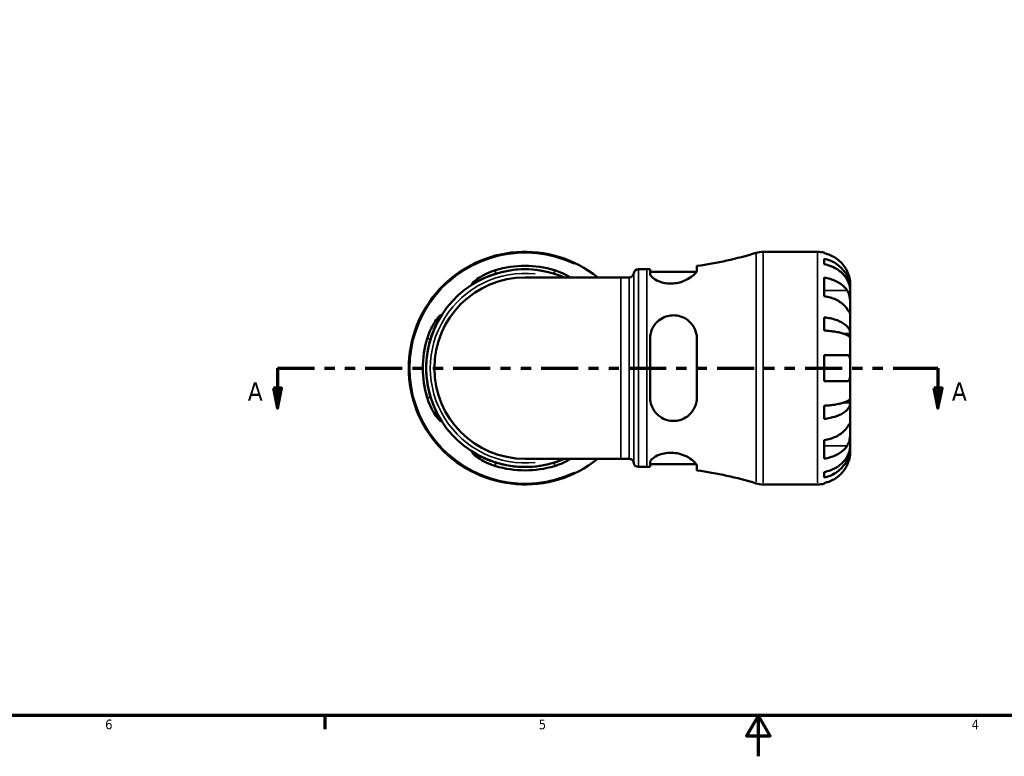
# Model space of a CAD drawing. Header units: inches. Extents: x 0.1 to 36.6, y 0.6 to 29.5.
# Tile 2 of 10: x 9.8 to 19.4, y 0.6 to 7.8. Entities that reach past the tile are written whole.
import ezdxf

# ---------------------------------------------------------------- set-up
doc = ezdxf.new("R2010")
doc.units = ezdxf.units.IN
doc.header["$MEASUREMENT"] = 0
doc.linetypes.add('DOUBLE_DASH_CHAIN', pattern=[1.2403, 0.6614, -0.0827, 0.1654, -0.0827, 0.1654, -0.0827])
for name, color, linetype, lineweight in [('Border (ANSI)', 7, 'Continuous', 70), ('Section Line (ANSI)', 7, 'DOUBLE_DASH_CHAIN', 70), ('Visible (ANSI)', 7, 'Continuous', 50), ('Visible Narrow (ANSI)', 7, 'Continuous', 35)]:
    doc.layers.add(name, color=color, linetype=linetype, lineweight=lineweight)
doc.styles.add('Label Text (ANSI)', font='tahoma.ttf')
doc.styles.add('Note Text (ANSI)', font='tahoma.ttf')

# ---------------------------------------------------------------- blocks, each defined once
blk = doc.blocks.new('Borders Default Border')
at = {"layer": 'Border (ANSI)'}
blk.add_line((12.75, 1), (12.75, 0.8655), dxfattribs=at)
at = {"layer": 'Border (ANSI)', "flags": 128}
for points in [[(0.5, 1), (0.5, 21), (33.5, 21), (33.5, 1), (0.5, 1)], [(17, 0.6), (17, 1), (16.8845, 0.8), (17.1155, 0.8), (17, 1)]]:
    blk.add_lwpolyline(points, dxfattribs=at)
at = {"layer": 'Border (ANSI)', "color": 5, "true_color": 0x0000ff, "char_height": 0.0945, "attachment_point": 7, "style": 'Note Text (ANSI)'}
for s, insert in [('6', (10.5948, 0.8635)), ('5', (14.8473, 0.8635)), ('4', (19.092, 0.8655))]:
    blk.add_mtext(s, dxfattribs=dict(at, insert=insert))
blk = doc.blocks.new('2dTransSection0')
at = {"layer": 'Section Line (ANSI)', "linetype": 'DOUBLE_DASH_CHAIN', "ltscale": 0.54806}
blk.add_line((12.283, 4.4053), (18.7616, 4.4053), dxfattribs=at)
at = {"layer": 'Section Line (ANSI)', "linetype": 'Continuous'}
for p, q in [((12.283, 4.4053), (12.6438, 4.4053)), ((12.283, 4.4053), (12.283, 4.2085)), ((18.4008, 4.4053), (18.7616, 4.4053)), ((18.7616, 4.4053), (18.7616, 4.2085)), ((12.2436, 4.2085), (12.283, 4.0116)), ((12.3223, 4.2085), (12.2436, 4.2085)), ((12.283, 4.2085), (12.283, 4.0116)), ((12.283, 4.0116), (12.3223, 4.2085)), ((18.7223, 4.2085), (18.7616, 4.0116)), ((18.801, 4.2085), (18.7223, 4.2085)), ((18.7616, 4.2085), (18.7616, 4.0116)), ((18.7616, 4.0116), (18.801, 4.2085))]:
    blk.add_line(p, q, dxfattribs=at)
at = {"layer": 'Section Line (ANSI)', "linetype": 'Continuous', "flags": 128}
for points in [[(12.2436, 4.2085), (12.283, 4.0116), (12.3223, 4.2085), (12.2436, 4.2085)], [(18.7223, 4.2085), (18.7616, 4.0116), (18.801, 4.2085), (18.7223, 4.2085)]]:
    blk.add_lwpolyline(points, dxfattribs=at)
at = {"layer": 'Section Line (ANSI)'}
for points in [[(12.2436, 4.2085), (12.283, 4.0116), (12.3223, 4.2085), (12.2436, 4.2085)], [(18.7223, 4.2085), (18.7616, 4.0116), (18.801, 4.2085), (18.7223, 4.2085)]]:
    blk.add_solid(points, dxfattribs=at)
at = {"layer": 'Section Line (ANSI)', "char_height": 0.18, "attachment_point": 7, "style": 'Label Text (ANSI)'}
for insert in [(11.9932, 4.0875), (18.8983, 4.0875)]:
    blk.add_mtext('A', dxfattribs=dict(at, insert=insert))

msp = doc.modelspace()

# ---------------------------------------------------------------- linework, layer by layer
at = {"layer": 'Visible (ANSI)'}
for p, q in [((17.0461, 5.5453), (17.5812, 5.5453)), ((17.6454, 5.5388), (17.6454, 5.5316)), ((16.3972, 5.3651), (16.3972, 5.4075)), ((17.6454, 5.4774), (17.6454, 5.4237)), ((15.8234, 5.3743), (15.905, 5.3743)), ((15.9384, 5.3745), (15.9384, 5.3306)), ((15.9384, 5.3481), (16.3918, 5.3481)), ((15.6506, 5.2945), (14.7119, 5.2945)), ((15.6506, 5.2945), (15.7329, 5.2945)), ((17.6454, 5.2924), (17.6454, 5.111)), ((17.9019, 5.172), (17.9019, 5.2247)), ((17.9019, 5.172), (17.901, 5.172)), ((17.9019, 5.1519), (17.9019, 5.172)), ((17.9019, 4.9847), (17.9019, 5.1519)), ((17.9019, 4.7429), (17.9019, 4.9847)), ((17.6454, 4.903), (17.6454, 4.7735)), ((17.9019, 4.7429), (17.8376, 4.7429)), ((17.9019, 4.6945), (17.9019, 4.7429)), ((15.9384, 4.6937), (15.9384, 4.1169)), ((16.3972, 4.1169), (16.3972, 4.6937)), ((17.9019, 4.4053), (17.9019, 4.6945)), ((17.6454, 4.5336), (17.6454, 4.2771)), ((17.6454, 4.5336), (17.8712, 4.5336)), ((17.9019, 4.1161), (17.9019, 4.4053)), ((17.8712, 4.2771), (17.6454, 4.2771)), ((17.9019, 4.0677), (17.8376, 4.0677)), ((17.9019, 4.0677), (17.9019, 4.1161)), ((17.9019, 3.8259), (17.9019, 4.0677)), ((17.6454, 4.0372), (17.6454, 3.9076)), ((17.9019, 3.6587), (17.9019, 3.8259)), ((17.6454, 3.6996), (17.6454, 3.5183)), ((17.9019, 3.6387), (17.901, 3.6387)), ((17.9019, 3.6387), (17.9019, 3.6587)), ((17.9019, 3.5859), (17.9019, 3.6387)), ((14.7119, 3.5161), (15.6506, 3.5161)), ((15.6506, 3.5161), (15.7329, 3.5161)), ((15.9384, 3.4801), (15.9384, 3.4362)), ((15.8234, 3.4363), (15.905, 3.4363)), ((15.9384, 3.4625), (16.3918, 3.4625)), ((16.3972, 3.4031), (16.3972, 3.4455)), ((17.6454, 3.3869), (17.6454, 3.3332)), ((17.0461, 3.2653), (17.5812, 3.2653)), ((17.6454, 3.2791), (17.6454, 3.2718))]:
    msp.add_line(p, q, dxfattribs=at)
for centre, radius, start, end in [((14.7119, 4.4053), 1.14, 51.26058, 308.73942), ((15.905, 9.0398), 3.6654, 277.71797, 287.04398), ((17.0461, 5.3173), 0.228, 90, 107.04398), ((17.5812, 5.2247), 0.3206, 78.46304, 90), ((14.7119, 4.4053), 1.0022, 73.27427, 106.72573), ((14.7119, 4.4053), 0.969, 66.58449, 293.41551), ((14.7119, 4.4053), 0.9692, 72.68615, 107.31385), ((15.7329, 5.3401), 0.0456, 270, 352.81924), ((15.8234, 5.3287), 0.0456, 90, 172.81924), ((15.905, 9.0398), 3.6654, 270, 270.5221), ((14.7119, 4.4053), 0.8892, 90, 270), ((14.7119, 4.4053), 1.0022, 163.27427, 196.72573), ((14.7119, 4.4053), 0.9692, 162.68615, 197.31385), ((14.7119, 4.4053), 0.9692, 252.68615, 287.31385), ((15.7329, 3.4705), 0.0456, 7.18076, 90), ((15.8234, 3.4819), 0.0456, 187.18076, 270), ((14.7119, 4.4053), 1.0022, 253.27427, 286.72573), ((15.905, -0.2291), 3.6654, 89.4779, 90), ((15.905, -0.2291), 3.6654, 72.95602, 82.28203), ((17.0461, 3.4933), 0.228, 252.95602, 270), ((17.5812, 3.5859), 0.3206, 270, 281.53696)]:
    msp.add_arc(centre, radius, start, end, dxfattribs=at)
for points, knots in [([(17.8712, 5.3529), (17.8646, 5.367), (17.8566, 5.3814), (17.8355, 5.413), (17.8216, 5.4298), (17.7936, 5.4579), (17.7769, 5.4719), (17.7411, 5.4959), (17.7219, 5.5061), (17.6859, 5.521), (17.6659, 5.5273), (17.6454, 5.5316)], [3.990271, 3.990271, 3.990271, 3.990271, 4.1043276, 4.1043276, 4.2560115, 4.2560115, 4.4068722, 4.4068722, 4.557733, 4.557733, 4.7039709, 4.7039709, 4.7039709, 4.7039709]), ([(17.6454, 5.4774), (17.6659, 5.4733), (17.686, 5.4672), (17.7221, 5.4527), (17.7413, 5.4429), (17.7771, 5.4197), (17.7938, 5.4062), (17.8218, 5.379), (17.8357, 5.3629), (17.8597, 5.328), (17.8698, 5.3093), (17.885, 5.2738), (17.8915, 5.2536), (17.8999, 5.2123), (17.9019, 5.1913), (17.9019, 5.172)], [0.154497, 0.154497, 0.154497, 0.154497, 0.301146, 0.301146, 0.45195, 0.45195, 0.602754, 0.602754, 0.753943, 0.753943, 0.905132, 0.905132, 1.056895, 1.056895, 1.208659, 1.208659, 1.208659, 1.208659]), ([(17.9019, 5.1519), (17.9019, 5.1691), (17.8999, 5.1878), (17.8915, 5.2245), (17.885, 5.2425), (17.8698, 5.2742), (17.8597, 5.2908), (17.8357, 5.3218), (17.8218, 5.3362), (17.7938, 5.3604), (17.7771, 5.3724), (17.7413, 5.393), (17.7221, 5.4017), (17.686, 5.4146), (17.6659, 5.4201), (17.6454, 5.4237)], [3.631383, 3.631383, 3.631383, 3.631383, 3.783147, 3.783147, 3.93491, 3.93491, 4.086099, 4.086099, 4.237288, 4.237288, 4.388092, 4.388092, 4.538896, 4.538896, 4.685545, 4.685545, 4.685545, 4.685545]), ([(14.4234, 5.3306), (14.4135, 5.3275), (14.4037, 5.3242), (14.366, 5.3112), (14.3392, 5.3005), (14.2869, 5.2775), (14.2621, 5.2652), (14.2269, 5.2475), (14.2146, 5.2412), (14.1996, 5.2348), (14.1956, 5.2337), (14.1932, 5.2356), (14.1949, 5.2386), (14.2052, 5.2496), (14.2156, 5.2587), (14.2472, 5.2823), (14.2705, 5.2977), (14.3226, 5.3262), (14.351, 5.3395), (14.3951, 5.3561), (14.4092, 5.3608), (14.4234, 5.3651)], [-2.044503, -2.044503, -2.044503, -2.044503, -1.965378, -1.965378, -1.738847, -1.738847, -1.480074, -1.480074, -1.279654, -1.279654, -1.12067, -1.12067, -0.957995, -0.957995, -0.744074, -0.744074, -0.472082, -0.472082, -0.221724, -0.221724, -0.107885, -0.107885, -0.107885, -0.107885]), ([(15.0003, 5.3651), (15.013, 5.3613), (15.0256, 5.3571), (15.0667, 5.3419), (15.0938, 5.3297), (15.132, 5.3095), (15.145, 5.3019), (15.1569, 5.2945)], [-2.0684436, -2.0684436, -2.0684436, -2.0684436, -1.9665804, -1.9665804, -1.7304774, -1.7304774, -1.5941315, -1.5941315, -1.5941315, -1.5941315]), ([(15.098, 5.2945), (15.0792, 5.3025), (15.0591, 5.3105), (15.0258, 5.3223), (15.0131, 5.3266), (15.0003, 5.3306)], [-0.4026714, -0.4026714, -0.4026714, -0.4026714, -0.2326579, -0.2326579, -0.1300649, -0.1300649, -0.1300649, -0.1300649]), ([(16.3972, 5.3651), (16.3972, 5.3613), (16.3962, 5.3571), (16.3893, 5.3419), (16.3792, 5.3297), (16.3492, 5.3032), (16.3287, 5.2889), (16.282, 5.2643), (16.2565, 5.2538), (16.2082, 5.2407), (16.1868, 5.2369), (16.1445, 5.2337), (16.1242, 5.2341), (16.0809, 5.2389), (16.0589, 5.2441), (16.0135, 5.2596), (15.992, 5.2708), (15.9585, 5.2943), (15.9468, 5.3067), (15.9394, 5.3223), (15.9384, 5.3266), (15.9384, 5.3306)], [-2.068444, -2.068444, -2.068444, -2.068444, -1.96658, -1.96658, -1.730477, -1.730477, -1.47753, -1.47753, -1.249179, -1.249179, -1.081283, -1.081283, -0.924571, -0.924571, -0.734738, -0.734738, -0.488979, -0.488979, -0.232658, -0.232658, -0.130065, -0.130065, -0.130065, -0.130065]), ([(17.9019, 5.2247), (17.9019, 5.2247), (17.9019, 5.2261), (17.9018, 5.2319), (17.9016, 5.2366), (17.9006, 5.2512), (17.8993, 5.2623), (17.8951, 5.2841), (17.8929, 5.2934), (17.8878, 5.3107), (17.8853, 5.3183), (17.8795, 5.3339), (17.8763, 5.3418), (17.8722, 5.3507), (17.8717, 5.3518), (17.8712, 5.3529)], [-2.2624521, -2.2624521, -2.2624521, -2.2624521, -2.1788932, -2.1788932, -2.0870705, -2.0870705, -1.9601211, -1.9601211, -1.8755047, -1.8755047, -1.811327, -1.811327, -1.7448754, -1.7448754, -1.7354217, -1.7354217, -1.7354217, -1.7354217]), ([(17.6454, 5.2924), (17.6659, 5.2894), (17.6859, 5.2849), (17.7219, 5.2743), (17.7411, 5.2672), (17.7769, 5.2502), (17.7936, 5.2403), (17.8216, 5.2204), (17.8355, 5.2086), (17.8566, 5.1862), (17.8646, 5.176), (17.8712, 5.1661)], [0.1545017, 0.1545017, 0.1545017, 0.1545017, 0.3007396, 0.3007396, 0.4516004, 0.4516004, 0.6024612, 0.6024612, 0.754145, 0.754145, 0.8682016, 0.8682016, 0.8682016, 0.8682016]), ([(17.8712, 5.1661), (17.873, 5.1633), (17.8747, 5.1604), (17.8799, 5.1511), (17.883, 5.1442), (17.8887, 5.129), (17.8911, 5.1207), (17.896, 5.0996), (17.8979, 5.0867), (17.9008, 5.0575), (17.9014, 5.0416), (17.9019, 5.0109), (17.9019, 4.9967), (17.9019, 4.9847)], [-0.5247, -0.5247, -0.5247, -0.5247, -0.4918187, -0.4918187, -0.4242098, -0.4242098, -0.3529175, -0.3529175, -0.2525465, -0.2525465, -0.1292355, -0.1292355, 0, 0, 0, 0]), ([(17.8712, 4.9847), (17.8646, 4.9947), (17.8566, 5.0048), (17.8355, 5.0272), (17.8216, 5.0391), (17.7936, 5.059), (17.7769, 5.0688), (17.7411, 5.0858), (17.7219, 5.093), (17.6859, 5.1036), (17.6659, 5.108), (17.6454, 5.111)], [3.990271, 3.990271, 3.990271, 3.990271, 4.1043276, 4.1043276, 4.2560115, 4.2560115, 4.4068722, 4.4068722, 4.557733, 4.557733, 4.7039709, 4.7039709, 4.7039709, 4.7039709]), ([(17.9019, 4.9847), (17.9019, 4.978), (17.9019, 4.972), (17.9018, 4.9615), (17.9017, 4.9571), (17.9011, 4.9494), (17.9005, 4.9471), (17.8977, 4.9472), (17.8956, 4.9492), (17.8906, 4.9557), (17.8881, 4.9593), (17.8824, 4.9677), (17.8792, 4.9725), (17.8742, 4.9801), (17.8727, 4.9824), (17.8712, 4.9847)], [0, 0, 0, 0, 0.0727176, 0.0727176, 0.1504294, 0.1504294, 0.2566741, 0.2566741, 0.3574985, 0.3574985, 0.4278256, 0.4278256, 0.4958936, 0.4958936, 0.523971, 0.523971, 0.523971, 0.523971]), ([(13.752, 4.6937), (13.7559, 4.7065), (13.7601, 4.7191), (13.7752, 4.7602), (13.7875, 4.7872), (13.814, 4.8374), (13.8283, 4.8601), (13.8529, 4.8946), (13.8634, 4.9073), (13.8764, 4.9206), (13.8803, 4.9234), (13.8835, 4.9229), (13.8831, 4.9199), (13.8783, 4.9075), (13.8731, 4.8971), (13.8576, 4.8663), (13.8464, 4.8443), (13.8228, 4.7928), (13.8105, 4.7631), (13.7949, 4.7193), (13.7906, 4.7065), (13.7866, 4.6937)], [-2.068444, -2.068444, -2.068444, -2.068444, -1.96658, -1.96658, -1.730477, -1.730477, -1.47753, -1.47753, -1.249179, -1.249179, -1.081283, -1.081283, -0.924571, -0.924571, -0.734738, -0.734738, -0.488979, -0.488979, -0.232658, -0.232658, -0.130065, -0.130065, -0.130065, -0.130065]), ([(15.9384, 4.6937), (15.9384, 4.7036), (15.939, 4.7135), (15.9439, 4.7511), (15.9526, 4.7779), (15.9807, 4.8303), (16.0015, 4.8551), (16.0468, 4.8903), (16.0694, 4.9026), (16.1135, 4.9176), (16.1338, 4.9216), (16.1758, 4.924), (16.1968, 4.9223), (16.2437, 4.912), (16.2684, 4.9016), (16.3183, 4.87), (16.3419, 4.8467), (16.376, 4.7945), (16.3877, 4.7662), (16.3959, 4.7221), (16.3972, 4.708), (16.3972, 4.6937)], [-2.044503, -2.044503, -2.044503, -2.044503, -1.965378, -1.965378, -1.738847, -1.738847, -1.480074, -1.480074, -1.279654, -1.279654, -1.12067, -1.12067, -0.957995, -0.957995, -0.744074, -0.744074, -0.472082, -0.472082, -0.221724, -0.221724, -0.107885, -0.107885, -0.107885, -0.107885]), ([(17.6454, 4.903), (17.6659, 4.9009), (17.686, 4.8977), (17.7221, 4.8901), (17.7413, 4.885), (17.7771, 4.8728), (17.7938, 4.8657), (17.8218, 4.8515), (17.8357, 4.843), (17.8597, 4.8247), (17.8698, 4.815), (17.885, 4.7963), (17.8915, 4.7857), (17.8999, 4.7641), (17.9019, 4.7531), (17.9019, 4.7429)], [0.154497, 0.154497, 0.154497, 0.154497, 0.301146, 0.301146, 0.45195, 0.45195, 0.602754, 0.602754, 0.753943, 0.753943, 0.905132, 0.905132, 1.056895, 1.056895, 1.208659, 1.208659, 1.208659, 1.208659]), ([(17.9019, 4.6945), (17.9019, 4.6995), (17.8999, 4.7049), (17.8915, 4.7156), (17.885, 4.7208), (17.8698, 4.73), (17.8597, 4.7348), (17.8357, 4.7439), (17.8218, 4.748), (17.7938, 4.7551), (17.7771, 4.7586), (17.7413, 4.7646), (17.7221, 4.7671), (17.686, 4.7708), (17.6659, 4.7724), (17.6454, 4.7735)], [3.631383, 3.631383, 3.631383, 3.631383, 3.783147, 3.783147, 3.93491, 3.93491, 4.086099, 4.086099, 4.237288, 4.237288, 4.388092, 4.388092, 4.538896, 4.538896, 4.685545, 4.685545, 4.685545, 4.685545]), ([(17.8712, 4.5336), (17.8733, 4.5336), (17.8754, 4.5333), (17.8805, 4.532), (17.8834, 4.5304), (17.8887, 4.5257), (17.8911, 4.5224), (17.896, 4.5121), (17.8979, 4.5041), (17.9008, 4.4831), (17.9014, 4.4695), (17.9019, 4.439), (17.9019, 4.4222), (17.9019, 4.4053)], [-0.5211875, -0.5211875, -0.5211875, -0.5211875, -0.4827149, -0.4827149, -0.4207878, -0.4207878, -0.3526592, -0.3526592, -0.2514043, -0.2514043, -0.1290367, -0.1290367, 0, 0, 0, 0]), ([(17.9019, 4.4053), (17.9019, 4.3943), (17.9019, 4.3834), (17.9018, 4.3612), (17.9016, 4.35), (17.9006, 4.3255), (17.8993, 4.3131), (17.8951, 4.2966), (17.8929, 4.2912), (17.8878, 4.284), (17.8853, 4.2816), (17.8795, 4.2782), (17.8763, 4.2773), (17.8722, 4.2771), (17.8717, 4.2771), (17.8712, 4.2771)], [-2.2624521, -2.2624521, -2.2624521, -2.2624521, -2.1788932, -2.1788932, -2.0870705, -2.0870705, -1.9601211, -1.9601211, -1.8755047, -1.8755047, -1.811327, -1.811327, -1.7448754, -1.7448754, -1.7354217, -1.7354217, -1.7354217, -1.7354217]), ([(13.7866, 4.1169), (13.7897, 4.107), (13.7929, 4.0972), (13.806, 4.0595), (13.8167, 4.0327), (13.8396, 3.9804), (13.8519, 3.9556), (13.8697, 3.9203), (13.8759, 3.908), (13.8824, 3.893), (13.8835, 3.889), (13.8816, 3.8866), (13.8786, 3.8884), (13.8676, 3.8987), (13.8585, 3.9091), (13.8348, 3.9406), (13.8195, 3.9639), (13.791, 4.0161), (13.7777, 4.0445), (13.7611, 4.0886), (13.7563, 4.1027), (13.752, 4.1169)], [-2.044503, -2.044503, -2.044503, -2.044503, -1.965378, -1.965378, -1.738847, -1.738847, -1.480074, -1.480074, -1.279654, -1.279654, -1.12067, -1.12067, -0.957995, -0.957995, -0.744074, -0.744074, -0.472082, -0.472082, -0.221724, -0.221724, -0.107885, -0.107885, -0.107885, -0.107885]), ([(16.3972, 4.1169), (16.3972, 4.1042), (16.3962, 4.0915), (16.3893, 4.0504), (16.3792, 4.0234), (16.3492, 3.9732), (16.3287, 3.9505), (16.282, 3.916), (16.2565, 3.9034), (16.2082, 3.8901), (16.1868, 3.8872), (16.1445, 3.8877), (16.1242, 3.8907), (16.0809, 3.9031), (16.0589, 3.9135), (16.0135, 3.9443), (15.992, 3.9664), (15.9585, 4.0178), (15.9468, 4.0475), (15.9394, 4.0914), (15.9384, 4.1041), (15.9384, 4.1169)], [-2.068444, -2.068444, -2.068444, -2.068444, -1.96658, -1.96658, -1.730477, -1.730477, -1.47753, -1.47753, -1.249179, -1.249179, -1.081283, -1.081283, -0.924571, -0.924571, -0.734738, -0.734738, -0.488979, -0.488979, -0.232658, -0.232658, -0.130065, -0.130065, -0.130065, -0.130065]), ([(17.6454, 4.0372), (17.6659, 4.0382), (17.686, 4.0398), (17.7221, 4.0435), (17.7413, 4.0461), (17.7771, 4.0521), (17.7938, 4.0556), (17.8218, 4.0626), (17.8357, 4.0668), (17.8597, 4.0758), (17.8698, 4.0806), (17.885, 4.0898), (17.8915, 4.095), (17.8999, 4.1057), (17.9019, 4.1111), (17.9019, 4.1161)], [0.154497, 0.154497, 0.154497, 0.154497, 0.301146, 0.301146, 0.45195, 0.45195, 0.602754, 0.602754, 0.753943, 0.753943, 0.905132, 0.905132, 1.056895, 1.056895, 1.208659, 1.208659, 1.208659, 1.208659]), ([(17.9019, 4.0677), (17.9019, 4.0576), (17.8999, 4.0465), (17.8915, 4.0249), (17.885, 4.0143), (17.8698, 3.9957), (17.8597, 3.9859), (17.8357, 3.9676), (17.8218, 3.9591), (17.7938, 3.9449), (17.7771, 3.9378), (17.7413, 3.9256), (17.7221, 3.9205), (17.686, 3.9129), (17.6659, 3.9097), (17.6454, 3.9076)], [3.631383, 3.631383, 3.631383, 3.631383, 3.783147, 3.783147, 3.93491, 3.93491, 4.086099, 4.086099, 4.237288, 4.237288, 4.388092, 4.388092, 4.538896, 4.538896, 4.685545, 4.685545, 4.685545, 4.685545]), ([(17.8712, 3.8259), (17.873, 3.8287), (17.8747, 3.8313), (17.8799, 3.8391), (17.883, 3.8438), (17.8887, 3.8521), (17.8911, 3.8556), (17.896, 3.8618), (17.8979, 3.8637), (17.9008, 3.8632), (17.9014, 3.86), (17.9019, 3.8474), (17.9019, 3.8379), (17.9019, 3.8259)], [-0.5247, -0.5247, -0.5247, -0.5247, -0.4918187, -0.4918187, -0.4242098, -0.4242098, -0.3529175, -0.3529175, -0.2525465, -0.2525465, -0.1292355, -0.1292355, 0, 0, 0, 0]), ([(17.6454, 3.6996), (17.6659, 3.7026), (17.6859, 3.7071), (17.7219, 3.7177), (17.7411, 3.7248), (17.7769, 3.7418), (17.7936, 3.7517), (17.8216, 3.7716), (17.8355, 3.7834), (17.8566, 3.8058), (17.8646, 3.816), (17.8712, 3.8259)], [0.1545017, 0.1545017, 0.1545017, 0.1545017, 0.3007396, 0.3007396, 0.4516004, 0.4516004, 0.6024612, 0.6024612, 0.754145, 0.754145, 0.8682016, 0.8682016, 0.8682016, 0.8682016]), ([(17.9019, 3.8259), (17.9019, 3.8192), (17.9019, 3.8117), (17.9018, 3.795), (17.9017, 3.7858), (17.9011, 3.7629), (17.9005, 3.7491), (17.8977, 3.7221), (17.8956, 3.7091), (17.8906, 3.6882), (17.8881, 3.6801), (17.8824, 3.665), (17.8792, 3.6582), (17.8742, 3.6494), (17.8727, 3.6469), (17.8712, 3.6446)], [0, 0, 0, 0, 0.0727176, 0.0727176, 0.1504294, 0.1504294, 0.2566741, 0.2566741, 0.3574985, 0.3574985, 0.4278256, 0.4278256, 0.4958936, 0.4958936, 0.523971, 0.523971, 0.523971, 0.523971]), ([(14.4234, 3.4455), (14.4107, 3.4493), (14.3981, 3.4536), (14.357, 3.4687), (14.3299, 3.481), (14.2798, 3.5075), (14.257, 3.5218), (14.2226, 3.5463), (14.2099, 3.5568), (14.1966, 3.5699), (14.1937, 3.5737), (14.1943, 3.5769), (14.1972, 3.5766), (14.2096, 3.5717), (14.2201, 3.5666), (14.2508, 3.5511), (14.2729, 3.5399), (14.3244, 3.5163), (14.3541, 3.5039), (14.3979, 3.4883), (14.4106, 3.4841), (14.4234, 3.4801)], [-2.068444, -2.068444, -2.068444, -2.068444, -1.96658, -1.96658, -1.730477, -1.730477, -1.47753, -1.47753, -1.249179, -1.249179, -1.081283, -1.081283, -0.924571, -0.924571, -0.734738, -0.734738, -0.488979, -0.488979, -0.232658, -0.232658, -0.130065, -0.130065, -0.130065, -0.130065]), ([(15.9384, 3.4801), (15.9384, 3.4832), (15.939, 3.4864), (15.9439, 3.4994), (15.9526, 3.5101), (15.9807, 3.5331), (16.0015, 3.5454), (16.0468, 3.5631), (16.0694, 3.5694), (16.1135, 3.5758), (16.1338, 3.5769), (16.1758, 3.5751), (16.1968, 3.5721), (16.2437, 3.5611), (16.2684, 3.552), (16.3183, 3.5283), (16.3419, 3.5129), (16.376, 3.4844), (16.3877, 3.4711), (16.3959, 3.4546), (16.3972, 3.4498), (16.3972, 3.4455)], [-2.044503, -2.044503, -2.044503, -2.044503, -1.965378, -1.965378, -1.738847, -1.738847, -1.480074, -1.480074, -1.279654, -1.279654, -1.12067, -1.12067, -0.957995, -0.957995, -0.744074, -0.744074, -0.472082, -0.472082, -0.221724, -0.221724, -0.107885, -0.107885, -0.107885, -0.107885]), ([(17.6454, 3.3869), (17.6659, 3.3905), (17.686, 3.396), (17.7221, 3.4089), (17.7413, 3.4176), (17.7771, 3.4383), (17.7938, 3.4503), (17.8218, 3.4744), (17.8357, 3.4888), (17.8597, 3.5199), (17.8698, 3.5365), (17.885, 3.5681), (17.8915, 3.5861), (17.8999, 3.6228), (17.9019, 3.6416), (17.9019, 3.6587)], [0.154497, 0.154497, 0.154497, 0.154497, 0.301146, 0.301146, 0.45195, 0.45195, 0.602754, 0.602754, 0.753943, 0.753943, 0.905132, 0.905132, 1.056895, 1.056895, 1.208659, 1.208659, 1.208659, 1.208659]), ([(17.8712, 3.6446), (17.8646, 3.6346), (17.8566, 3.6245), (17.8355, 3.6021), (17.8216, 3.5902), (17.7936, 3.5703), (17.7769, 3.5605), (17.7411, 3.5434), (17.7219, 3.5363), (17.6859, 3.5257), (17.6659, 3.5212), (17.6454, 3.5183)], [3.990271, 3.990271, 3.990271, 3.990271, 4.1043276, 4.1043276, 4.2560115, 4.2560115, 4.4068722, 4.4068722, 4.557733, 4.557733, 4.7039709, 4.7039709, 4.7039709, 4.7039709]), ([(17.9019, 3.6387), (17.9019, 3.6194), (17.8999, 3.5983), (17.8915, 3.5571), (17.885, 3.5369), (17.8698, 3.5013), (17.8597, 3.4826), (17.8357, 3.4478), (17.8218, 3.4316), (17.7938, 3.4044), (17.7771, 3.391), (17.7413, 3.3677), (17.7221, 3.3579), (17.686, 3.3435), (17.6659, 3.3373), (17.6454, 3.3332)], [3.631383, 3.631383, 3.631383, 3.631383, 3.783147, 3.783147, 3.93491, 3.93491, 4.086099, 4.086099, 4.237288, 4.237288, 4.388092, 4.388092, 4.538896, 4.538896, 4.685545, 4.685545, 4.685545, 4.685545]), ([(17.8712, 3.4577), (17.8733, 3.4623), (17.8754, 3.467), (17.8805, 3.4793), (17.8834, 3.4869), (17.8887, 3.5026), (17.8911, 3.5107), (17.896, 3.5299), (17.8979, 3.5405), (17.9008, 3.5609), (17.9014, 3.5699), (17.9019, 3.5826), (17.9019, 3.5859), (17.9019, 3.5859)], [-0.5211875, -0.5211875, -0.5211875, -0.5211875, -0.4827149, -0.4827149, -0.4207878, -0.4207878, -0.3526592, -0.3526592, -0.2514043, -0.2514043, -0.1290367, -0.1290367, 0, 0, 0, 0]), ([(15.0003, 3.4801), (15.0102, 3.4832), (15.02, 3.4864), (15.0536, 3.498), (15.0766, 3.507), (15.098, 3.5161)], [-2.044503, -2.044503, -2.044503, -2.044503, -1.9653784, -1.9653784, -1.7721623, -1.7721623, -1.7721623, -1.7721623]), ([(15.1569, 3.5161), (15.1473, 3.5101), (15.137, 3.5041), (15.1011, 3.4844), (15.0727, 3.4711), (15.0286, 3.4546), (15.0145, 3.4498), (15.0003, 3.4455)], [-0.5817305, -0.5817305, -0.5817305, -0.5817305, -0.4720824, -0.4720824, -0.2217239, -0.2217239, -0.1078852, -0.1078852, -0.1078852, -0.1078852]), ([(17.6454, 3.2791), (17.6659, 3.2833), (17.6859, 3.2896), (17.7219, 3.3046), (17.7411, 3.3147), (17.7769, 3.3387), (17.7936, 3.3527), (17.8216, 3.3808), (17.8355, 3.3976), (17.8566, 3.4293), (17.8646, 3.4436), (17.8712, 3.4577)], [0.1545017, 0.1545017, 0.1545017, 0.1545017, 0.3007396, 0.3007396, 0.4516004, 0.4516004, 0.6024612, 0.6024612, 0.754145, 0.754145, 0.8682016, 0.8682016, 0.8682016, 0.8682016])]:
    msp.add_open_spline(points, degree=3, knots=knots, dxfattribs=at)
at = {"layer": 'Visible Narrow (ANSI)'}
for p, q in [((16.9793, 3.2892), (16.9793, 5.5214)), ((17.0461, 5.5313), (17.0461, 3.2794)), ((17.5812, 3.2794), (17.5812, 5.5313)), ((14.4234, 5.3323), (14.4234, 5.3634)), ((15.0003, 5.3634), (15.0003, 5.3323)), ((15.7781, 5.323), (15.7781, 3.4877)), ((15.8234, 5.3624), (15.8234, 3.4482)), ((15.905, 3.4482), (15.905, 5.3624)), ((15.6506, 3.5271), (15.6506, 5.2836)), ((15.7329, 3.5271), (15.7329, 5.2836)), ((17.8599, 5.1661), (17.6567, 5.1661)), ((13.7538, 4.6937), (13.7849, 4.6937)), ((13.7849, 4.1169), (13.7538, 4.1169)), ((17.8599, 3.6446), (17.6567, 3.6446)), ((14.4234, 3.4472), (14.4234, 3.4783)), ((15.0003, 3.4783), (15.0003, 3.4472))]:
    msp.add_line(p, q, dxfattribs=at)
for radius, start, end in [(1.13, 64.7081, 295.2919), (0.9291, 83.83292, 276.16708)]:
    msp.add_arc((14.7119, 4.4053), radius, start, end, dxfattribs=at)

# ---------------------------------------------------------------- block references
msp.add_blockref('Borders Default Border', (0, 0))
at = {"layer": 'Section Line (ANSI)'}
msp.add_blockref('2dTransSection0', (0, 0), dxfattribs=at)

doc.saveas('drawing.dxf')
